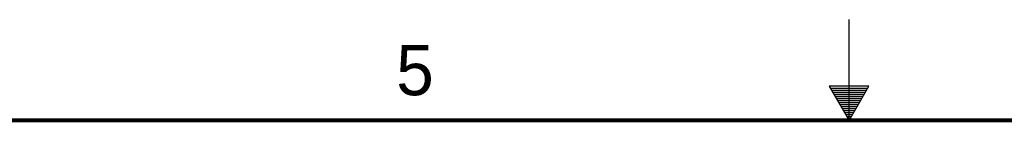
# Model space of a CAD drawing. Header units: inches. Extents: x 0 to 34, y 0 to 22.
# Tile 19 of 25: x 12.9 to 17.8, y 21.5 to 22. Entities that reach past the tile are written whole.
import ezdxf

# ---------------------------------------------------------------- set-up
doc = ezdxf.new("R2010")
doc.units = ezdxf.units.IN
doc.header["$MEASUREMENT"] = 0
doc.styles.add('TEXTSTYLE_2', font='txt')

msp = doc.modelspace()

# ---------------------------------------------------------------- linework, layer by layer
at = {"color": 2, "linetype": 'Continuous'}
for p, q in [((17, 21.5), (17, 22)), ((16.902, 21.6697), (17, 21.5)), ((17.098, 21.6697), (16.902, 21.6697)), ((16.9076, 21.66), (17.0924, 21.66)), ((16.9134, 21.65), (17.0866, 21.65)), ((17, 21.5), (17.098, 21.6697)), ((16.9192, 21.64), (17.0808, 21.64)), ((16.9249, 21.63), (17.0751, 21.63)), ((16.9307, 21.62), (17.0693, 21.62)), ((16.9365, 21.61), (17.0635, 21.61)), ((16.9423, 21.6), (17.0577, 21.6)), ((16.948, 21.59), (17.052, 21.59)), ((16.9538, 21.58), (17.0462, 21.58)), ((16.9596, 21.57), (17.0404, 21.57)), ((16.9654, 21.56), (17.0346, 21.56)), ((16.9711, 21.55), (17.0289, 21.55)), ((16.9769, 21.54), (17.0231, 21.54)), ((16.9827, 21.53), (17.0173, 21.53)), ((16.9885, 21.52), (17.0115, 21.52)), ((16.9942, 21.51), (17.0058, 21.51))]:
    msp.add_line(p, q, dxfattribs=at)
at = {"color": 7, "linetype": 'Continuous', "const_width": 0.02}
msp.add_lwpolyline([(33.5, 21.5), (0.5, 21.5)], dxfattribs=at)

# ---------------------------------------------------------------- texts
at = {"color": 2, "linetype": 'Continuous', "insert": (14.7576, 21.8747), "char_height": 0.25, "width": 0.25, "attachment_point": 1, "line_spacing_factor": 0.9, "style": 'TEXTSTYLE_2'}
msp.add_mtext('5', dxfattribs=at)

doc.saveas('drawing.dxf')
